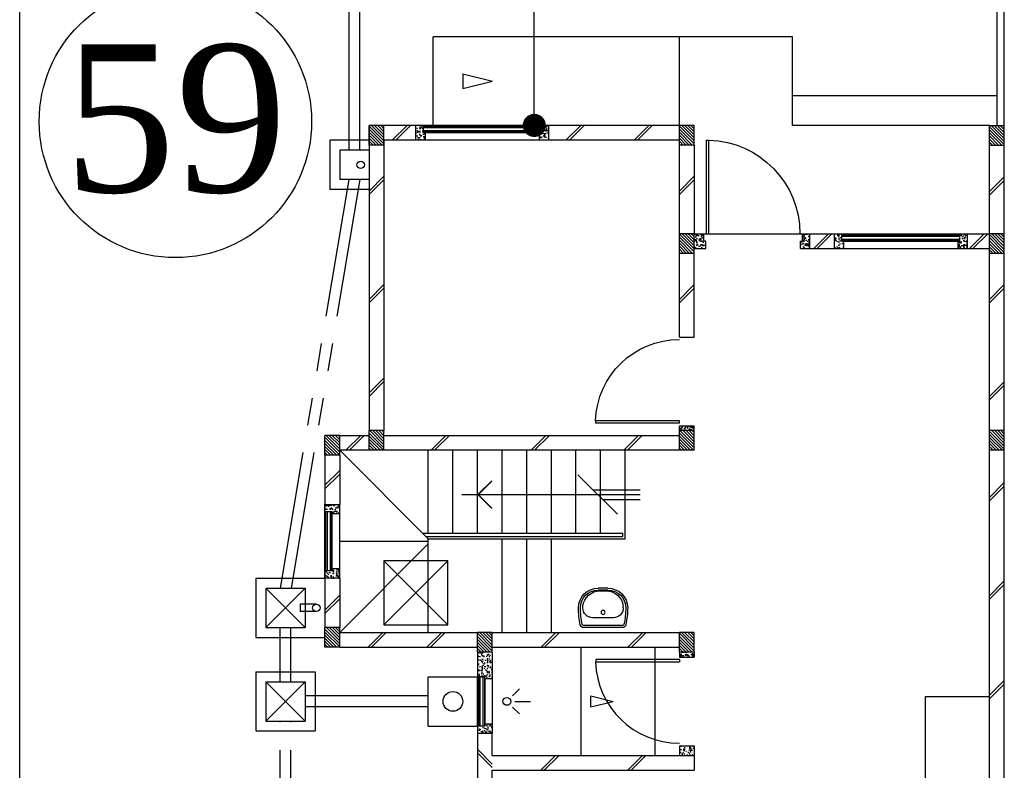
# Model space of a CAD drawing. Header units: millimetres. Extents: x 301 to 1479, y 491 to 1341.
# Tile 226 of 256: x 430 to 440, y 657 to 665. Entities that reach past the tile are written whole.
import ezdxf
from ezdxf.enums import TextEntityAlignment as Align

# ---------------------------------------------------------------- set-up
doc = ezdxf.new("R2010")
doc.units = ezdxf.units.MM
doc.header["$LTSCALE"] = 1.5
doc.header["$MEASUREMENT"] = 0
for name, pattern in [('HIDDEN', [0.375, 0.25, -0.125]), ('HIDDEN2', [4.7625, 3.175, -1.5875]), ('PHANTOM2', [1.25, 0.625, -0.125, 0.125, -0.125, 0.125, -0.125])]:
    doc.linetypes.add(name, pattern=pattern)
for name, color, linetype in [('Blk', 7, 'Continuous'), ('Block', 46, 'Continuous'), ('boundary', 3, 'Continuous'), ('Boundary Wall', 64, 'Continuous'), ('BULUS', 2, 'Continuous'), ('BWCN', 4, 'Continuous'), ('DIM', 6, 'Continuous'), ('DOOR', 3, 'Continuous'), ('Ele', 8, 'Continuous'), ('HATCH', 7, 'Continuous'), ('Hatch Col. C1 GF Ext.', 84, 'Continuous'), ('Hatch Col. C3 GF', 10, 'Continuous'), ('Hatch Stub Col', 251, 'Continuous'), ('Kerb', 251, 'Continuous'), ('P. Gully trap', 42, 'Continuous'), ('Paving Block', 251, 'Continuous'), ('PVC Pipe 110', 69, 'Continuous'), ('PVC RWP 75', 77, 'Continuous'), ('SANIT', 8, 'Continuous'), ('TXTAREA', 10, 'Continuous'), ('WINDOW', 1, 'Continuous')]:
    doc.layers.add(name, color=color, linetype=linetype)
doc.styles.add('RS1', font='romans.shx', dxfattribs={"width": 0.75, "height": 0.5})
doc.styles.add('times', font='times.ttf')
doc.dimstyles.new('Souillac5', dxfattribs={"dimscale": 0.5, "dimtxt": 0.5, "dimasz": 0.47, "dimexe": 0, "dimexo": 1, "dimgap": 0.5, "dimtad": 1, "dimzin": 0, "dimdsep": 46, "dimtxsty": 'RS1', "dimblk": 'DOT', "dimcen": 3, "dimse1": 1, "dimse2": 1, "dimclrd": 6, "dimclre": 6, "dimclrt": 7, "dimaunit": 1, "dimadec": 0, "dimazin": 0, "dimtfac": 1, "dimtofl": 0, "dimtmove": 1, "dimatfit": 3, "dimfxl": 1, "dimtolj": 1, "dimtzin": 0, "dimlwe": -1, "dimarcsym": 0})
pattern_1 = [(50, (383.16928, 127.90737), (0.071726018, -0.0062752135), [0.0075, -0.0825]), (355, (383.16928, 127.90737), (-0.013875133, 0.075219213), [0.006, -0.066]), (100.451444, (383.175255, 127.90685), (0.057850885, 0.068943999), [0.006374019, -0.070114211]), (46.1842, (383.16928, 127.92737), (0.106724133, -0.016551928), [0.01125, -0.12375]), (96.635635, (383.17817, 127.92599), (0.093466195, 0.09741186), [0.009561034, -0.105171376]), (351.184164, (383.16928, 127.92737), (0.093466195, 0.09741186), [0.009, -0.099]), (21, (383.17928, 127.92237), (0.059690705, -0.040261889), [0.0075, -0.0825]), (326, (383.17928, 127.92237), (0.024331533, 0.072515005), [0.006, -0.066]), (71.451445, (383.18425, 127.91902), (0.084022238, 0.032253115), [0.006374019, -0.070114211]), (37.5, (383.169278, 127.907373), (0.0012159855, 0.0332893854), [0, -0.0652, 0, -0.067, 0, -0.06625]), (7.5, (383.169278, 127.907373), (0.0263069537, 0.0394411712), [0, -0.0382, 0, -0.0637, 0, -0.02525]), (327.5, (383.146978, 127.907373), (0.0533822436, -0.0022554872), [0, -0.025, 0, -0.078, 0, -0.1035]), (317.5, (383.136978, 127.907373), (0.058318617, 0.010010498), [0, -0.0325, 0, -0.0518, 0, -0.0735])]
pattern_2 = [(315, (404.325723, 122.722963), (0.0154679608, 0.0154679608), [])]
pattern_3 = [(50, (379.51048, 127.95737), (0.071726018, -0.0062752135), [0.0075, -0.0825]), (355, (379.51048, 127.95737), (-0.013875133, 0.075219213), [0.006, -0.066]), (100.451444, (379.51646, 127.95685), (0.057850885, 0.068943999), [0.006374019, -0.070114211]), (46.1842, (379.51048, 127.97737), (0.106724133, -0.016551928), [0.01125, -0.12375]), (96.635635, (379.51938, 127.97599), (0.093466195, 0.09741186), [0.009561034, -0.105171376]), (351.184164, (379.51048, 127.97737), (0.093466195, 0.09741186), [0.009, -0.099]), (21, (379.52048, 127.97237), (0.059690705, -0.040261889), [0.0075, -0.0825]), (326, (379.52048, 127.97237), (0.024331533, 0.072515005), [0.006, -0.066]), (71.451445, (379.525456, 127.96902), (0.084022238, 0.032253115), [0.006374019, -0.070114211]), (37.5, (379.510482, 127.957373), (0.0012159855, 0.0332893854), [0, -0.0652, 0, -0.067, 0, -0.06625]), (7.5, (379.510482, 127.957373), (0.0263069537, 0.0394411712), [0, -0.0382, 0, -0.0637, 0, -0.02525]), (327.5, (379.488182, 127.957373), (0.0533822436, -0.0022554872), [0, -0.025, 0, -0.078, 0, -0.1035]), (317.5, (379.47818, 127.957373), (0.058318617, 0.010010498), [0, -0.0325, 0, -0.0518, 0, -0.0735])]

# ---------------------------------------------------------------- blocks, each defined once
blk = doc.blocks.new('Wh1')
at = {"layer": 'SANIT'}
for p, q in [((197, 0), (-197, 0)), ((197, -20), (-197, -20)), ((105, -100), (-105, -100)), ((-205, -200), (-205, -217)), ((205, -200), (205, -217)), ((50, -380), (-50, -380)), ((50, -400), (-50, -400)), ((-30, -373), (30, -373))]:
    blk.add_line(p, q, dxfattribs=at)
blk.add_circle((0, -154), 20, dxfattribs=at)
for centre, radius, start, end in [((0, -200), 250, 180, 180), ((0, -200), 250, 0, 0), ((-197, -35), 35, 90, 167.7776), ((197, -35), 35, 12.2224, 90), ((567, -201), 817, 167.7776, 179.9598), ((567, -201), 797, 167.7776, 179.9598), ((-197, -35), 15, 90, 167.7776), ((-105, -200), 100, 90, 180), ((105, -200), 100, 0, 90), ((197, -35), 15, 12.2224, 90), ((-567, -201), 797, 0.0402, 12.2224), ((-567, -201), 817, 0.0402, 12.2224), ((-50, -200), 200, 180, 270), ((-50, -200), 180, 180, 270), ((50, -200), 180, 270, 0), ((50, -200), 200, 270, 0), ((-30, -197), 176, 186.7076, 270.013), ((30, -197), 176, 269.987, 353.2924)]:
    blk.add_arc(centre, radius, start, end, dxfattribs=at)
blk = doc.blocks.new('Dr900')
at = {"layer": 'DOOR'}
for p, q in [((-50, 0), (-50, 850)), ((-25, 850), (-50, 850)), ((-25, 0), (-25, 850)), ((-25, 0), (-50, 0))]:
    blk.add_line(p, q, dxfattribs=at)
blk.add_arc((-24, 0), 851, 91.728, 179.9822, dxfattribs=at)
blk = doc.blocks.new('Dr1000')
at = {"layer": 'DOOR'}
for p, q in [((-50, 0), (-50, 950)), ((-25, 950), (-50, 950)), ((-25, 0), (-25, 950)), ((-25, 0), (-50, 0))]:
    blk.add_line(p, q, dxfattribs=at)
blk.add_arc((-24, 0), 951, 91.542, 179.9858, dxfattribs=at)
blk = doc.blocks.new('SSSU-D2')
at = {"layer": 'HATCH'}
h = blk.add_hatch(dxfattribs=at)
h.set_pattern_fill('ANSI31', color=256, scale=0.175, angle=630)
h.set_pattern_definition([(315, (-170.48365, -4.168587), (0.0154679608, 0.0154679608), [])])
h.paths.add_polyline_path([(-12.9, 0), (-12.75, 0), (-12.75, -0.2), (-12.9, -0.2)])
h = blk.add_hatch(dxfattribs=at)
h.set_pattern_fill('ANSI31', color=256, scale=0.175, angle=630)
h.set_pattern_definition([(315, (-167.33365, -4.168587), (0.0154679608, 0.0154679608), [])])
h.paths.add_polyline_path([(-9.75, 0), (-9.6, 0), (-9.6, -0.2), (-9.75, -0.2)])
h = blk.add_hatch(dxfattribs=at)
h.set_pattern_fill('ANSI31', color=256, scale=0.175, angle=630)
h.set_pattern_definition([(315, (-167.33365, -3.068587), (0.0154679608, 0.0154679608), [])])
h.paths.add_polyline_path([(-9.75, -1.1), (-9.6, -1.1), (-9.6, -1.3), (-9.75, -1.3)])
h = blk.add_hatch(dxfattribs=at)
h.set_pattern_fill('ANSI31', color=256, scale=0.175, angle=630)
h.set_pattern_definition([(315, (-170.93365, -1.018587), (0.0154679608, 0.0154679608), [])])
h.paths.add_polyline_path([(-13.35, -3.15), (-13.2, -3.15), (-13.2, -3.35), (-13.35, -3.35)])
h = blk.add_hatch(dxfattribs=at)
h.set_pattern_fill('ANSI31', color=256, scale=0.175, angle=630)
h.set_pattern_definition([(315, (-170.48365, -1.068587), (0.0154679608, 0.0154679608), [])])
h.paths.add_polyline_path([(-12.9, -3.1), (-12.75, -3.1), (-12.75, -3.3), (-12.9, -3.3)])
h = blk.add_hatch(dxfattribs=at)
h.set_pattern_fill('ANSI31', color=256, scale=0.175, angle=630)
h.set_pattern_definition([(315, (-167.33365, -1.068587), (0.0154679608, 0.0154679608), [])])
h.paths.add_polyline_path([(-9.75, -3.1), (-9.6, -3.1), (-9.6, -3.3), (-9.75, -3.3)])
h = blk.add_hatch(dxfattribs=at)
h.set_pattern_fill('ANSI31', color=256, scale=0.175, angle=630)
h.set_pattern_definition([(315, (-170.93365, 0.931413), (0.0154679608, 0.0154679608), [])])
h.paths.add_polyline_path([(-13.35, -5.1), (-13.2, -5.1), (-13.2, -5.3), (-13.35, -5.3)])
h = blk.add_hatch(dxfattribs=at)
h.set_pattern_fill('ANSI31', color=256, scale=0.175, angle=630)
h.set_pattern_definition([(315, (-169.38365, 0.981413), (0.0154679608, 0.0154679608), [])])
h.paths.add_polyline_path([(-11.8, -5.15), (-11.65, -5.15), (-11.65, -5.35), (-11.8, -5.35)])
h = blk.add_hatch(dxfattribs=at)
h.set_pattern_fill('ANSI31', color=256, scale=0.175, angle=630)
h.set_pattern_definition([(315, (-167.33365, 0.981413), (0.0154679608, 0.0154679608), [])])
h.paths.add_polyline_path([(-9.75, -5.15), (-9.6, -5.15), (-9.6, -5.35), (-9.75, -5.35)])
at = {"layer": 'Hatch Col. C1 GF Ext.'}
h = blk.add_hatch(dxfattribs=at)
h.set_pattern_fill('ANSI31', color=256, scale=0.175, angle=-90)
h.set_pattern_definition(pattern_2)
h.paths.add_polyline_path([(-6.6, 0), (-6.45, 0), (-6.45, -0.2), (-6.6, -0.2)])
h = blk.add_hatch(dxfattribs=at)
h.set_pattern_fill('ANSI31', color=256, scale=0.175, angle=-90)
h.set_pattern_definition(pattern_2)
h.paths.add_polyline_path([(-6.6, -3.1), (-6.45, -3.1), (-6.45, -3.3), (-6.6, -3.3)])
at = {"layer": 'Hatch Col. C3 GF'}
h = blk.add_hatch(dxfattribs=at)
h.set_pattern_fill('ANSI31', color=256, scale=0.175, angle=-90)
h.set_pattern_definition([(315, (404.325723, 122.772963), (0.0154679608, 0.0154679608), [])])
h.paths.add_polyline_path([(-6.6, -1.1), (-6.45, -1.1), (-6.45, -1.3), (-6.6, -1.3)])
at = {"layer": 'Hatch Stub Col', "linetype": 'ByBlock'}
h = blk.add_hatch(dxfattribs=at)
h.set_pattern_fill('AR-CONC', color=256, scale=0.01, angle=720)
h.set_pattern_definition(pattern_1)
h.paths.add_polyline_path([(-12.33, -0.15), (-12.425, -0.15), (-12.425, 0), (-12.35, 0), (-12.35, -0.075), (-12.33, -0.075)])
h = blk.add_hatch(dxfattribs=at)
h.set_pattern_fill('AR-CONC', color=256, scale=0.01, angle=720)
h.set_pattern_definition(pattern_1)
h.paths.add_polyline_path([(-11.075, -0.15), (-11.17, -0.15), (-11.17, -0.075), (-11.15, -0.075), (-11.15, 0), (-11.075, 0)])
h = blk.add_hatch(dxfattribs=at)
h.set_pattern_fill('AR-CONC', color=256, scale=0.01, angle=720)
h.set_pattern_definition([(50, (383.16928, 127.95737), (0.071726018, -0.0062752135), [0.0075, -0.0825]), (355, (383.16928, 127.95737), (-0.013875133, 0.075219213), [0.006, -0.066]), (100.451444, (383.175255, 127.95685), (0.057850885, 0.068943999), [0.006374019, -0.070114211]), (46.1842, (383.16928, 127.97737), (0.106724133, -0.016551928), [0.01125, -0.12375]), (96.635635, (383.17817, 127.97599), (0.093466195, 0.09741186), [0.009561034, -0.105171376]), (351.184164, (383.16928, 127.97737), (0.093466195, 0.09741186), [0.009, -0.099]), (21, (383.17928, 127.97237), (0.059690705, -0.040261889), [0.0075, -0.0825]), (326, (383.17928, 127.97237), (0.024331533, 0.072515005), [0.006, -0.066]), (71.451445, (383.18425, 127.96902), (0.084022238, 0.032253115), [0.006374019, -0.070114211]), (37.5, (383.169278, 127.957373), (0.0012159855, 0.0332893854), [0, -0.0652, 0, -0.067, 0, -0.06625]), (7.5, (383.169278, 127.957373), (0.0263069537, 0.0394411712), [0, -0.0382, 0, -0.0637, 0, -0.02525]), (327.5, (383.146978, 127.957373), (0.0533822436, -0.0022554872), [0, -0.025, 0, -0.078, 0, -0.1035]), (317.5, (383.136978, 127.957373), (0.058318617, 0.010010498), [0, -0.0325, 0, -0.0518, 0, -0.0735])])
h.paths.add_polyline_path([(-9.48, -1.25), (-9.6, -1.25), (-9.6, -1.1), (-9.5, -1.1), (-9.5, -1.175), (-9.48, -1.175)])
h = blk.add_hatch(dxfattribs=at)
h.set_pattern_fill('AR-CONC', color=256, scale=0.01, angle=720)
h.set_pattern_definition(pattern_3)
h.paths.add_polyline_path([(-8.425, -1.25), (-8.52, -1.25), (-8.52, -1.175), (-8.5, -1.175), (-8.5, -1.1), (-8.425, -1.1)])
h = blk.add_hatch(dxfattribs=at)
h.set_pattern_fill('AR-CONC', color=256, scale=0.01, angle=720)
h.set_pattern_definition(pattern_3)
h.paths.add_polyline_path([(-8.08, -1.25), (-8.175, -1.25), (-8.175, -1.1), (-8.1, -1.1), (-8.1, -1.175), (-8.08, -1.175)])
h = blk.add_hatch(dxfattribs=at)
h.set_pattern_fill('AR-CONC', color=256, scale=0.01, angle=720)
h.set_pattern_definition(pattern_3)
h.paths.add_polyline_path([(-6.825, -1.25), (-6.92, -1.25), (-6.92, -1.175), (-6.9, -1.175), (-6.9, -1.1), (-6.825, -1.1)])
h = blk.add_hatch(dxfattribs=at)
h.set_pattern_fill('AR-CONC', color=256, scale=0.01, angle=720)
h.set_pattern_definition(pattern_1)
h.paths.add_polyline_path([(-9.6, -3.1), (-9.75, -3.1), (-9.75, -3.05), (-9.6, -3.05)])
h = blk.add_hatch(dxfattribs=at)
h.set_pattern_fill('AR-CONC', color=256, scale=0.01, angle=720)
h.set_pattern_definition(pattern_1)
h.paths.add_polyline_path([(-13.2, -3.945), (-13.275, -3.945), (-13.275, -3.925), (-13.35, -3.925), (-13.35, -3.85), (-13.2, -3.85)])
h = blk.add_hatch(dxfattribs=at)
h.set_pattern_fill('AR-CONC', color=256, scale=0.01, angle=720)
h.set_pattern_definition(pattern_1)
h.paths.add_polyline_path([(-13.2, -4.6), (-13.35, -4.6), (-13.35, -4.525), (-13.275, -4.525), (-13.275, -4.505), (-13.2, -4.505)])
h = blk.add_hatch(dxfattribs=at)
h.set_pattern_fill('AR-CONC', color=256, scale=0.01, angle=720)
h.set_pattern_definition([(50, (422.151884, 13.222633), (0.071726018, -0.0062752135), [0.0075, -0.0825]), (355, (422.15188, 13.22263), (-0.013875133, 0.075219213), [0.006, -0.066]), (100.451444, (422.15786, 13.22211), (0.057850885, 0.068943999), [0.006374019, -0.070114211]), (46.1842, (422.15188, 13.24263), (0.106724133, -0.016551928), [0.01125, -0.12375]), (96.635635, (422.16078, 13.24125), (0.093466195, 0.09741186), [0.009561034, -0.105171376]), (351.184164, (422.15188, 13.24263), (0.093466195, 0.09741186), [0.009, -0.099]), (21, (422.161884, 13.237633), (0.059690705, -0.040261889), [0.0075, -0.0825]), (326, (422.16188, 13.23763), (0.024331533, 0.072515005), [0.006, -0.066]), (71.451445, (422.16686, 13.23428), (0.084022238, 0.032253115), [0.006374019, -0.070114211]), (37.5, (422.151884, 13.222633), (0.0012159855, 0.0332893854), [0, -0.0652, 0, -0.067, 0, -0.06625]), (7.5, (422.151884, 13.222633), (0.0263069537, 0.0394411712), [0, -0.0382, 0, -0.0637, 0, -0.02525]), (327.5, (422.129584, 13.222633), (0.0533822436, -0.0022554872), [0, -0.025, 0, -0.078, 0, -0.1035]), (317.5, (422.119584, 13.222633), (0.058318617, 0.010010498), [0, -0.0325, 0, -0.0518, 0, -0.0735])])
h.paths.add_polyline_path([(-11.65, -5.35), (-11.8, -5.35), (-11.8, -5.6), (-11.725, -5.6), (-11.725, -5.62), (-11.65, -5.62)])
h = blk.add_hatch(dxfattribs=at)
h.set_pattern_fill('AR-CONC', color=256, scale=0.01, angle=720)
h.set_pattern_definition([(50, (383.16928, 127.88237), (0.071726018, -0.0062752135), [0.0075, -0.0825]), (355, (383.16928, 127.88237), (-0.013875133, 0.075219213), [0.006, -0.066]), (100.451444, (383.175255, 127.88185), (0.057850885, 0.068943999), [0.006374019, -0.070114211]), (46.1842, (383.16928, 127.90237), (0.106724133, -0.016551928), [0.01125, -0.12375]), (96.635635, (383.17817, 127.90099), (0.093466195, 0.09741186), [0.009561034, -0.105171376]), (351.184164, (383.16928, 127.90237), (0.093466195, 0.09741186), [0.009, -0.099]), (21, (383.17928, 127.89737), (0.059690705, -0.040261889), [0.0075, -0.0825]), (326, (383.17928, 127.89737), (0.024331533, 0.072515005), [0.006, -0.066]), (71.451445, (383.18425, 127.89402), (0.084022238, 0.032253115), [0.006374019, -0.070114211]), (37.5, (383.169278, 127.882373), (0.0012159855, 0.0332893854), [0, -0.0652, 0, -0.067, 0, -0.06625]), (7.5, (383.169278, 127.882373), (0.0263069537, 0.0394411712), [0, -0.0382, 0, -0.0637, 0, -0.02525]), (327.5, (383.146978, 127.882373), (0.0533822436, -0.0022554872), [0, -0.025, 0, -0.078, 0, -0.1035]), (317.5, (383.136978, 127.882373), (0.058318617, 0.010010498), [0, -0.0325, 0, -0.0518, 0, -0.0735])])
h.paths.add_polyline_path([(-9.6, -5.4), (-9.75, -5.4), (-9.75, -5.35), (-9.6, -5.35)])
h = blk.add_hatch(dxfattribs=at)
h.set_pattern_fill('AR-CONC', color=256, scale=0.01, angle=720)
h.set_pattern_definition([(50, (383.16928, 128.05737), (0.071726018, -0.0062752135), [0.0075, -0.0825]), (355, (383.16928, 128.05737), (-0.013875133, 0.075219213), [0.006, -0.066]), (100.451444, (383.175255, 128.05685), (0.057850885, 0.068943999), [0.006374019, -0.070114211]), (46.1842, (383.16928, 128.07737), (0.106724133, -0.016551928), [0.01125, -0.12375]), (96.635635, (383.17817, 128.07599), (0.093466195, 0.09741186), [0.009561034, -0.105171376]), (351.184164, (383.16928, 128.07737), (0.093466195, 0.09741186), [0.009, -0.099]), (21, (383.17928, 128.07237), (0.059690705, -0.040261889), [0.0075, -0.0825]), (326, (383.17928, 128.07237), (0.024331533, 0.072515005), [0.006, -0.066]), (71.451445, (383.18425, 128.06902), (0.084022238, 0.032253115), [0.006374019, -0.070114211]), (37.5, (383.169278, 128.057373), (0.0012159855, 0.0332893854), [0, -0.0652, 0, -0.067, 0, -0.06625]), (7.5, (383.169278, 128.057373), (0.0263069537, 0.0394411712), [0, -0.0382, 0, -0.0637, 0, -0.02525]), (327.5, (383.146978, 128.057373), (0.0533822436, -0.0022554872), [0, -0.025, 0, -0.078, 0, -0.1035]), (317.5, (383.136978, 128.057373), (0.058318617, 0.010010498), [0, -0.0325, 0, -0.0518, 0, -0.0735])])
h.paths.add_polyline_path([(-11.725, -6.1), (-11.725, -6.08), (-11.65, -6.08), (-11.65, -6.175), (-11.8, -6.175), (-11.8, -6.1)])
h = blk.add_hatch(dxfattribs=at)
h.set_pattern_fill('AR-CONC', color=256, scale=0.01, angle=720)
h.set_pattern_definition([(50, (379.41048, 128.05737), (0.071726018, -0.0062752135), [0.0075, -0.0825]), (355, (379.41048, 128.05737), (-0.013875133, 0.075219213), [0.006, -0.066]), (100.451444, (379.41646, 128.05685), (0.057850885, 0.068943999), [0.006374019, -0.070114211]), (46.1842, (379.41048, 128.07737), (0.106724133, -0.016551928), [0.01125, -0.12375]), (96.635635, (379.41938, 128.07599), (0.093466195, 0.09741186), [0.009561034, -0.105171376]), (351.184164, (379.41048, 128.07737), (0.093466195, 0.09741186), [0.009, -0.099]), (21, (379.42048, 128.07237), (0.059690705, -0.040261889), [0.0075, -0.0825]), (326, (379.42048, 128.07237), (0.024331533, 0.072515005), [0.006, -0.066]), (71.451445, (379.425456, 128.06902), (0.084022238, 0.032253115), [0.006374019, -0.070114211]), (37.5, (379.410482, 128.057373), (0.0012159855, 0.0332893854), [0, -0.0652, 0, -0.067, 0, -0.06625]), (7.5, (379.410482, 128.057373), (0.0263069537, 0.0394411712), [0, -0.0382, 0, -0.0637, 0, -0.02525]), (327.5, (379.388182, 128.057373), (0.0533822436, -0.0022554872), [0, -0.025, 0, -0.078, 0, -0.1035]), (317.5, (379.37818, 128.057373), (0.058318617, 0.010010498), [0, -0.0325, 0, -0.0518, 0, -0.0735])])
h.paths.add_polyline_path([(-9.6, -6.3), (-9.6, -6.4), (-9.75, -6.4), (-9.75, -6.3)])
at = {"layer": 'Block', "linetype": 'ByBlock'}
for p, q in [((-12.9, 0), (-12.9, -3.1)), ((-12.425, 0), (-12.75, 0)), ((-9.75, 0), (-11.075, 0)), ((-12.75, -0.15), (-12.75, -3.1)), ((-12.425, -0.15), (-12.75, -0.15)), ((-9.75, -0.15), (-11.075, -0.15)), ((-9.75, -1.1), (-9.75, -0.2)), ((-9.6, -0.2), (-9.6, -1.1)), ((-6.6, -1.1), (-6.6, -0.2)), ((-6.45, -1.1), (-6.45, -0.2)), ((-8.425, -1.1), (-8.175, -1.1)), ((-6.825, -1.1), (-6.6, -1.1)), ((-8.425, -1.25), (-8.175, -1.25)), ((-6.825, -1.25), (-6.6, -1.25)), ((-9.75, -2.15), (-9.75, -1.3)), ((-9.6, -2.15), (-9.6, -1.3)), ((-6.6, -3.1), (-6.6, -1.3)), ((-9.75, -2.15), (-9.6, -2.15)), ((-13.2, -3.15), (-12.9, -3.15)), ((-12.75, -3.15), (-9.75, -3.15)), ((-13.35, -3.35), (-13.35, -3.85)), ((-12.9, -3.3), (-13.2, -3.3)), ((-13.2, -3.35), (-13.2, -3.85)), ((-9.75, -3.3), (-12.75, -3.3)), ((-6.6, -7.6), (-6.6, -3.3)), ((-13.35, -4.6), (-13.35, -5.1)), ((-13.2, -4.6), (-13.2, -5.1)), ((-13.2, -5.15), (-11.8, -5.15)), ((-11.65, -5.15), (-9.75, -5.15)), ((-13.2, -5.3), (-11.8, -5.3)), ((-11.65, -5.3), (-9.75, -5.3)), ((-11.8, -6.175), (-11.8, -6.775)), ((-11.65, -6.4), (-11.65, -6.175)), ((-11.65, -6.4), (-9.6, -6.4)), ((-9.6, -6.4), (-9.6, -6.55)), ((-11.65, -6.55), (-9.6, -6.55)), ((-11.65, -6.775), (-11.65, -6.55))]:
    blk.add_line(p, q, dxfattribs=at)
at = {"layer": 'Boundary Wall', "linetype": 'ByBlock'}
blk.add_line((-6.525, 1.555), (-6.525, 0), dxfattribs=at)
at = {"layer": 'BULUS', "linetype": 'ByBlock'}
for p, q in [((-12.36, -4.14), (-10.325, -4.14)), ((-12.325, -4.175), (-10.325, -4.175)), ((-10.325, -4.175), (-10.325, -4.14))]:
    blk.add_line(p, q, dxfattribs=at)
at = {"layer": 'BWCN'}
for p, q in [((-12.75, 0), (-12.9, 0)), ((-12.9, -0.2), (-12.9, 0)), ((-12.75, -0.2), (-12.75, 0)), ((-12.425, -0.15), (-12.425, 0)), ((-12.35, 0), (-12.425, 0)), ((-12.35, -0.075), (-12.35, 0)), ((-12.33, -0.075), (-12.35, -0.075)), ((-12.33, -0.15), (-12.33, -0.075)), ((-11.17, -0.15), (-11.17, -0.075)), ((-11.17, -0.075), (-11.15, -0.075)), ((-11.15, -0.075), (-11.15, 0)), ((-11.075, 0), (-11.15, 0)), ((-11.075, -0.15), (-11.075, 0)), ((-9.6, 0), (-9.75, 0)), ((-9.75, -0.2), (-9.75, 0)), ((-9.6, -0.2), (-9.6, 0)), ((-6.6, -0.2), (-6.6, 0)), ((-6.6, 0), (-6.45, 0)), ((-6.45, -0.2), (-6.45, 0)), ((-12.33, -0.15), (-12.425, -0.15)), ((-11.075, -0.15), (-11.17, -0.15)), ((-12.75, -0.2), (-12.9, -0.2)), ((-9.6, -0.2), (-9.75, -0.2)), ((-6.6, -0.2), (-6.45, -0.2)), ((-9.6, -1.1), (-9.75, -1.1)), ((-9.75, -1.3), (-9.75, -1.1)), ((-9.6, -1.3), (-9.6, -1.1)), ((-9.6, -1.1), (-9.5, -1.1)), ((-9.5, -1.175), (-9.5, -1.1)), ((-9.48, -1.175), (-9.5, -1.175)), ((-9.48, -1.25), (-9.48, -1.175)), ((-8.52, -1.25), (-8.52, -1.175)), ((-8.52, -1.175), (-8.5, -1.175)), ((-8.5, -1.1), (-8.425, -1.1)), ((-8.5, -1.175), (-8.5, -1.1)), ((-8.425, -1.25), (-8.425, -1.1)), ((-8.175, -1.25), (-8.175, -1.1)), ((-8.175, -1.1), (-8.1, -1.1)), ((-8.1, -1.175), (-8.1, -1.1)), ((-8.08, -1.175), (-8.1, -1.175)), ((-8.08, -1.25), (-8.08, -1.175)), ((-6.92, -1.25), (-6.92, -1.175)), ((-6.92, -1.175), (-6.9, -1.175)), ((-6.9, -1.175), (-6.9, -1.1)), ((-6.9, -1.1), (-6.825, -1.1)), ((-6.825, -1.25), (-6.825, -1.1)), ((-6.45, -1.1), (-6.6, -1.1)), ((-6.6, -1.3), (-6.6, -1.1)), ((-6.45, -1.3), (-6.45, -1.1)), ((-9.6, -1.25), (-9.48, -1.25)), ((-8.52, -1.25), (-8.425, -1.25)), ((-8.175, -1.25), (-8.08, -1.25)), ((-6.92, -1.25), (-6.825, -1.25)), ((-9.6, -1.3), (-9.75, -1.3)), ((-6.45, -1.3), (-6.6, -1.3)), ((-9.75, -3.05), (-9.6, -3.05)), ((-9.75, -3.1), (-9.75, -3.05)), ((-9.6, -3.1), (-9.6, -3.05)), ((-13.2, -3.15), (-13.35, -3.15)), ((-13.35, -3.35), (-13.35, -3.15)), ((-13.2, -3.35), (-13.2, -3.15)), ((-12.75, -3.1), (-12.9, -3.1)), ((-12.9, -3.3), (-12.9, -3.1)), ((-12.75, -3.3), (-12.75, -3.1)), ((-9.6, -3.1), (-9.75, -3.1)), ((-9.75, -3.3), (-9.75, -3.1)), ((-9.6, -3.3), (-9.6, -3.1)), ((-6.45, -3.1), (-6.6, -3.1)), ((-6.6, -3.3), (-6.6, -3.1)), ((-6.45, -3.3), (-6.45, -3.1)), ((-13.2, -3.35), (-13.35, -3.35)), ((-12.75, -3.3), (-12.9, -3.3)), ((-9.6, -3.3), (-9.75, -3.3)), ((-6.45, -3.3), (-6.6, -3.3)), ((-13.35, -3.925), (-13.35, -3.85)), ((-13.2, -3.945), (-13.2, -3.85)), ((-13.275, -3.925), (-13.35, -3.925)), ((-13.275, -3.945), (-13.275, -3.925)), ((-13.2, -3.945), (-13.275, -3.945)), ((-13.275, -4.525), (-13.35, -4.525)), ((-13.35, -4.6), (-13.35, -4.525)), ((-13.2, -4.505), (-13.275, -4.505)), ((-13.275, -4.505), (-13.275, -4.525)), ((-13.2, -4.6), (-13.2, -4.505)), ((-13.2, -5.1), (-13.35, -5.1)), ((-13.35, -5.3), (-13.35, -5.1)), ((-13.2, -5.3), (-13.2, -5.1)), ((-11.65, -5.15), (-11.8, -5.15)), ((-11.8, -5.35), (-11.8, -5.15)), ((-11.65, -5.35), (-11.65, -5.15)), ((-9.6, -5.15), (-9.75, -5.15)), ((-9.75, -5.35), (-9.75, -5.15)), ((-9.6, -5.35), (-9.6, -5.15)), ((-13.2, -5.3), (-13.35, -5.3)), ((-11.65, -5.35), (-11.8, -5.35)), ((-11.8, -5.35), (-11.8, -5.6)), ((-11.65, -5.35), (-11.65, -5.62)), ((-9.6, -5.35), (-9.75, -5.35)), ((-9.75, -5.35), (-9.75, -5.4)), ((-9.6, -5.35), (-9.6, -5.4)), ((-9.75, -5.4), (-9.6, -5.4)), ((-11.725, -5.6), (-11.8, -5.6)), ((-11.725, -5.62), (-11.725, -5.6)), ((-11.65, -5.62), (-11.725, -5.62)), ((-11.65, -6.08), (-11.725, -6.08)), ((-11.725, -6.08), (-11.725, -6.1)), ((-11.65, -6.08), (-11.65, -6.175)), ((-11.8, -6.1), (-11.8, -6.175)), ((-11.725, -6.1), (-11.8, -6.1)), ((-11.65, -6.175), (-11.8, -6.175)), ((-9.75, -6.3), (-9.6, -6.3)), ((-9.75, -6.3), (-9.75, -6.4)), ((-9.6, -6.3), (-9.6, -6.4))]:
    blk.add_line(p, q, dxfattribs=at)
at = {"layer": 'BWCN', "linetype": 'ByBlock'}
for p, q in [((-13.35, -3.85), (-13.2, -3.85)), ((-13.2, -4.6), (-13.35, -4.6))]:
    blk.add_line(p, q, dxfattribs=at)
at = {"layer": 'Ele'}
for p, q in [((-8.6, 0.9), (-12.25, 0.9)), ((-12.25, 0), (-12.25, 0.9)), ((-9.75, 0), (-9.75, 0.9)), ((-8.6, 0), (-8.6, 0.9)), ((-6.525, 0.3), (-8.6, 0.3)), ((-11.15, 0), (-12.35, 0)), ((-11.15, -0.01), (-12.35, -0.01)), ((-11.15, -0.07), (-12.35, -0.07)), ((-11.17, -0.075), (-12.33, -0.075)), ((-6.6, 0), (-8.6, 0)), ((-11.17, -0.15), (-12.33, -0.15)), ((-9.5, -1.1), (-8.5, -1.1)), ((-8.1, -1.1), (-6.9, -1.1)), ((-8.1, -1.11), (-6.9, -1.11)), ((-8.1, -1.17), (-6.9, -1.17)), ((-8.08, -1.175), (-6.92, -1.175)), ((-8.08, -1.25), (-6.92, -1.25)), ((-12.3, -4.14), (-12.3, -3.3)), ((-12.05, -4.14), (-12.05, -3.3)), ((-11.8, -4.14), (-11.8, -3.3)), ((-11.55, -4.14), (-11.55, -3.3)), ((-11.3, -4.14), (-11.3, -3.3)), ((-11.05, -4.14), (-11.05, -3.3)), ((-10.8, -4.14), (-10.8, -3.3)), ((-10.55, -4.14), (-10.55, -3.3)), ((-10.3, -4.2), (-10.3, -3.3)), ((-10.78, -3.55), (-10.38, -3.95)), ((-11.959, -3.75), (-10.147, -3.75)), ((-10.63, -3.7), (-10.147, -3.7)), ((-10.53, -3.8), (-10.147, -3.8)), ((-13.35, -4.525), (-13.35, -3.925)), ((-13.34, -4.525), (-13.34, -3.925)), ((-13.28, -4.525), (-13.28, -3.925)), ((-13.275, -4.505), (-13.275, -3.945)), ((-13.2, -4.505), (-13.2, -3.945)), ((-12.3, -4.2), (-10.3, -4.2)), ((-11.55, -5.15), (-11.55, -4.2)), ((-11.3, -5.15), (-11.3, -4.2)), ((-11.05, -5.15), (-11.05, -4.2)), ((-10.75, -5.3), (-10.75, -6.4)), ((-10, -5.3), (-10, -6.4)), ((-11.8, -6.1), (-11.8, -5.6)), ((-11.79, -5.6), (-11.79, -6.1)), ((-11.73, -5.6), (-11.73, -6.1)), ((-11.725, -5.62), (-11.725, -6.08)), ((-11.65, -5.62), (-11.65, -6.08)), ((-11.445, -5.793), (-11.375, -5.723)), ((-11.422, -5.85), (-11.261, -5.85)), ((-7.25, -7), (-7.25, -5.8)), ((-7.25, -5.8), (-6.6, -5.8)), ((-11.445, -5.907), (-11.375, -5.977))]:
    blk.add_line(p, q, dxfattribs=at)
at = {"layer": 'Ele', "linetype": 'ByBlock'}
blk.add_line((-11.948, 0.525), (-11.948, 0.375), dxfattribs=at)
at = {"layer": 'Ele', "linetype": 'HIDDEN', "ltscale": 10}
for p, q in [((-13.2, -3.3), (-12.3, -4.2)), ((-12.3, -4.225), (-13.2, -4.225)), ((-13.2, -5.15), (-12.3, -4.25)), ((-12.3, -5.15), (-12.3, -4.2))]:
    blk.add_line(p, q, dxfattribs=at)
at = {"layer": 'Ele', "const_width": 0.015}
blk.add_lwpolyline([(-11.653, -3.891), (-11.795, -3.75), (-11.653, -3.609)], dxfattribs=at)
at = {"layer": 'Ele'}
blk.add_circle((-11.502, -5.85), 0.04, dxfattribs=at)
at = {"layer": 'HATCH'}
for p, q in [((-12.666, -0.15), (-12.516, 0)), ((-12.63, -0.15), (-12.48, 0)), ((-10.902, -0.15), (-10.752, 0)), ((-10.866, -0.15), (-10.716, 0)), ((-10.21, -0.15), (-10.06, 0)), ((-10.175, -0.15), (-10.025, 0)), ((-12.75, -0.517), (-12.9, -0.667)), ((-12.75, -0.552), (-12.9, -0.702)), ((-9.6, -0.517), (-9.75, -0.667)), ((-9.6, -0.552), (-9.75, -0.702)), ((-6.45, -0.522), (-6.6, -0.672)), ((-6.45, -0.558), (-6.6, -0.708)), ((-8.386, -1.25), (-8.236, -1.1)), ((-8.35, -1.25), (-8.2, -1.1)), ((-6.804, -1.25), (-6.654, -1.1)), ((-6.768, -1.25), (-6.618, -1.1)), ((-12.75, -1.617), (-12.9, -1.767)), ((-12.75, -1.653), (-12.9, -1.803)), ((-9.6, -1.617), (-9.75, -1.767)), ((-9.6, -1.653), (-9.75, -1.803)), ((-6.45, -1.617), (-6.6, -1.767)), ((-6.45, -1.653), (-6.6, -1.803)), ((-12.75, -2.566), (-12.9, -2.716)), ((-12.75, -2.602), (-12.9, -2.752)), ((-6.45, -2.603), (-6.6, -2.753)), ((-6.45, -2.638), (-6.6, -2.788)), ((-13.136, -3.3), (-12.986, -3.15)), ((-13.101, -3.3), (-12.951, -3.15)), ((-12.272, -3.3), (-12.122, -3.15)), ((-12.236, -3.3), (-12.086, -3.15)), ((-11.255, -3.3), (-11.105, -3.15)), ((-11.22, -3.3), (-11.07, -3.15)), ((-10.314, -3.3), (-10.164, -3.15)), ((-10.278, -3.3), (-10.128, -3.15)), ((-13.2, -3.505), (-13.35, -3.655)), ((-13.2, -3.541), (-13.35, -3.691)), ((-6.45, -3.628), (-6.6, -3.778)), ((-6.45, -3.663), (-6.6, -3.813)), ((-6.45, -4.627), (-6.6, -4.777)), ((-6.45, -4.662), (-6.6, -4.812)), ((-13.2, -4.772), (-13.35, -4.922)), ((-13.2, -4.808), (-13.35, -4.958)), ((-12.912, -5.3), (-12.762, -5.15)), ((-12.877, -5.3), (-12.727, -5.15)), ((-12.314, -5.3), (-12.164, -5.15)), ((-12.278, -5.3), (-12.128, -5.15)), ((-11.154, -5.3), (-11.004, -5.15)), ((-11.119, -5.3), (-10.969, -5.15)), ((-10.272, -5.3), (-10.122, -5.15)), ((-10.237, -5.3), (-10.087, -5.15)), ((-6.45, -5.638), (-6.6, -5.788)), ((-6.45, -5.674), (-6.6, -5.824)), ((-11.8, -6.336), (-11.65, -6.486)), ((-11.8, -6.371), (-11.65, -6.521)), ((-11.158, -6.55), (-11.008, -6.4)), ((-11.122, -6.55), (-10.972, -6.4)), ((-10.275, -6.55), (-10.125, -6.4)), ((-10.24, -6.55), (-10.09, -6.4))]:
    blk.add_line(p, q, dxfattribs=at)
at = {"layer": 'Kerb'}
for p, q in [((-13.3, -0.15), (-13.3, -0.65)), ((-12.9, -0.15), (-13.3, -0.15)), ((-13.2, -0.25), (-13.2, -0.55)), ((-12.9, -0.25), (-13.2, -0.25)), ((-12.9, -0.55), (-13.2, -0.55)), ((-12.9, -0.65), (-13.3, -0.65)), ((-14.05, -4.6), (-14.05, -5.2)), ((-14.05, -4.6), (-13.35, -4.6)), ((-13.95, -4.7), (-13.95, -5.1)), ((-13.95, -4.7), (-13.55, -4.7)), ((-13.95, -5.1), (-13.55, -4.7)), ((-13.95, -4.7), (-13.55, -5.1)), ((-13.55, -4.7), (-13.55, -5.1)), ((-13.95, -5.1), (-13.55, -5.1)), ((-14.05, -5.2), (-13.35, -5.2)), ((-14.05, -5.55), (-14.05, -6.15)), ((-14.05, -5.55), (-13.45, -5.55)), ((-13.45, -5.55), (-13.45, -6.15)), ((-13.95, -5.65), (-13.95, -6.05)), ((-13.95, -5.65), (-13.55, -5.65)), ((-13.95, -6.05), (-13.55, -5.65)), ((-13.95, -5.65), (-13.55, -6.05)), ((-13.55, -5.65), (-13.55, -6.05)), ((-12.3, -5.6), (-11.8, -5.6)), ((-12.3, -6.1), (-12.3, -5.6)), ((-13.95, -6.05), (-13.55, -6.05)), ((-14.05, -6.15), (-13.45, -6.15)), ((-12.3, -6.1), (-11.8, -6.1))]:
    blk.add_line(p, q, dxfattribs=at)
at = {"layer": 'P. Gully trap'}
blk.add_circle((-12.05, -5.85), 0.1, dxfattribs=at)
at = {"layer": 'Paving Block', "linetype": 'ByBlock'}
for p, q in [((-11.948, 0.525), (-11.648, 0.45)), ((-11.948, 0.375), (-11.648, 0.45)), ((-10.648, -5.906), (-10.648, -5.794)), ((-10.648, -5.794), (-10.423, -5.85)), ((-10.648, -5.906), (-10.423, -5.85))]:
    blk.add_line(p, q, dxfattribs=at)
at = {"layer": 'PVC Pipe 110', "linetype": 'PHANTOM2', "ltscale": 1.5}
for p, q in [((-13.105, -0.25), (-13.105, 2.15)), ((-12.995, -0.25), (-12.995, 2.15)), ((-13.106, -0.55), (-13.806, -4.7)), ((-12.994, -0.55), (-13.694, -4.7)), ((-13.805, -5.65), (-13.805, -5.1)), ((-13.695, -5.65), (-13.695, -5.1)), ((-12.3, -5.795), (-13.55, -5.795)), ((-12.3, -5.905), (-13.55, -5.905)), ((-13.805, -7.75), (-13.805, -6.05)), ((-13.695, -7.75), (-13.695, -6.05))]:
    blk.add_line(p, q, dxfattribs=at)
at = {"layer": 'PVC Pipe 110', "linetype": 'PHANTOM2', "ltscale": 10}
for p, q in [((-13.6, -4.863), (-13.6, -4.938)), ((-13.437, -4.863), (-13.6, -4.863)), ((-13.437, -4.938), (-13.6, -4.938))]:
    blk.add_line(p, q, dxfattribs=at)
at = {"layer": 'PVC RWP 75'}
for centre in [(-12.987, -0.4), (-12.987, -0.4), (-13.437, -4.9)]:
    blk.add_circle(centre, 0.0375, dxfattribs=at)
at = {"layer": 'SANIT', "linetype": 'HIDDEN2', "ltscale": 100}
for p, q in [((-12.1, -4.422), (-12.75, -4.422)), ((-12.75, -4.422), (-12.75, -5.072)), ((-12.75, -5.072), (-12.1, -4.422)), ((-12.1, -5.072), (-12.75, -4.422)), ((-12.1, -5.072), (-12.1, -4.422)), ((-12.75, -5.072), (-12.1, -5.072))]:
    blk.add_line(p, q, dxfattribs=at)
at = {"layer": 'WINDOW'}
for p, q in [((-11.15, -0.025), (-12.35, -0.025)), ((-11.15, -0.055), (-12.35, -0.055)), ((-8.1, -1.125), (-6.9, -1.125)), ((-8.1, -1.155), (-6.9, -1.155))]:
    blk.add_line(p, q, dxfattribs=at)
at = {"layer": 'WINDOW', "linetype": 'HIDDEN2', "ltscale": 0.5}
for p, q in [((-13.325, -4.525), (-13.325, -3.925)), ((-13.295, -4.525), (-13.295, -3.925)), ((-11.775, -5.6), (-11.775, -6.1)), ((-11.745, -5.6), (-11.745, -6.1))]:
    blk.add_line(p, q, dxfattribs=at)
at = {"layer": 'DOOR', "xscale": -0.001, "yscale": 0.001, "zscale": 0.001}
blk.add_blockref('Dr1000', (-9.5, -1.1), dxfattribs=at)
at = {"layer": 'DOOR', "yscale": 0.001, "zscale": 0.001}
for p, xscale, rotation in [((-9.75, -3.05), -0.001, 90), ((-9.75, -5.4), 0.001, 90.00000000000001)]:
    blk.add_blockref('Dr900', p, dxfattribs=dict(at, xscale=xscale, rotation=rotation))
at = {"layer": 'WINDOW', "linetype": 'ByBlock', "xscale": -0.001, "yscale": 0.001, "zscale": 0.001, "rotation": 180}
blk.add_blockref('Wh1', (-10.525, -5.1), dxfattribs=at)
blk = doc.blocks.new('_DOT')
at = {"color": 0, "linetype": 'ByBlock'}
blk.add_line((-0.5, 0), (-1, 0), dxfattribs=at)
at = {"color": 0, "linetype": 'ByBlock', "const_width": 0.5}
blk.add_lwpolyline([(-0.25, 0, 1), (0.25, 0, 1)], format="xyb", close=True, dxfattribs=at)
blk = doc.blocks.new('*D176')
at = {"layer": 'DEFPOINTS', "color": 0, "transparency": 16777216}
for p in [(434.974, 670.769), (435.114, 670.769), (434.974, 663.569)]:
    blk.add_point(p, dxfattribs=at)
at = {"layer": 'DIM', "color": 6, "lineweight": -2, "transparency": 16777216}
blk.add_line((435.114, 663.804), (435.114, 670.534), dxfattribs=at)
at = {"layer": 'DIM', "color": 6, "lineweight": -2, "transparency": 16777216, "xscale": 0.235, "yscale": 0.235, "zscale": 0.235}
for p, rotation in [((435.114, 670.769), 90), ((435.114, 663.569), 270)]:
    blk.add_blockref('_DOT', p, dxfattribs=dict(at, rotation=rotation))
at = {"layer": 'DIM', "color": 7, "transparency": 16777216, "insert": (434.614, 667.169), "char_height": 0.5, "attachment_point": 5, "rotation": 90, "style": 'RS1'}
blk.add_mtext('\\A1;7.20', dxfattribs=at)

msp = doc.modelspace()

# ---------------------------------------------------------------- linework, layer by layer
at = {"layer": 'boundary'}
for p, q in [((429.8876, 628.769), (429.8876, 670.769)), ((439.8876, 628.769), (439.8876, 670.769))]:
    msp.add_line(p, q, dxfattribs=at)
at = {"layer": 'TXTAREA'}
msp.add_circle((431.469, 663.6091), 1.3831, dxfattribs=at)

# ---------------------------------------------------------------- block references
at = {"layer": 'Blk'}
msp.add_blockref('SSSU-D2', (446.3376, 663.569), dxfattribs=at)

# ---------------------------------------------------------------- texts
at = {"layer": 'TXTAREA', "style": 'times'}
msp.add_text('59', height=1.5, dxfattribs=at).set_placement((431.469, 663.6426), align=Align.MIDDLE_CENTER)

# ---------------------------------------------------------------- dimensions: what is measured, and where the dimension line sits
at = {"layer": 'DIM'}
dim = msp.add_linear_dim(base=(435.114, 670.769), p1=(434.9738, 663.569), p2=(434.9738, 670.769), angle=90, dimstyle='Souillac5', dxfattribs=at)
dim.commit()
dim.dimension.update_dxf_attribs({"geometry": '*D176', "text_midpoint": (434.614, 667.169)})

doc.saveas('drawing.dxf')
